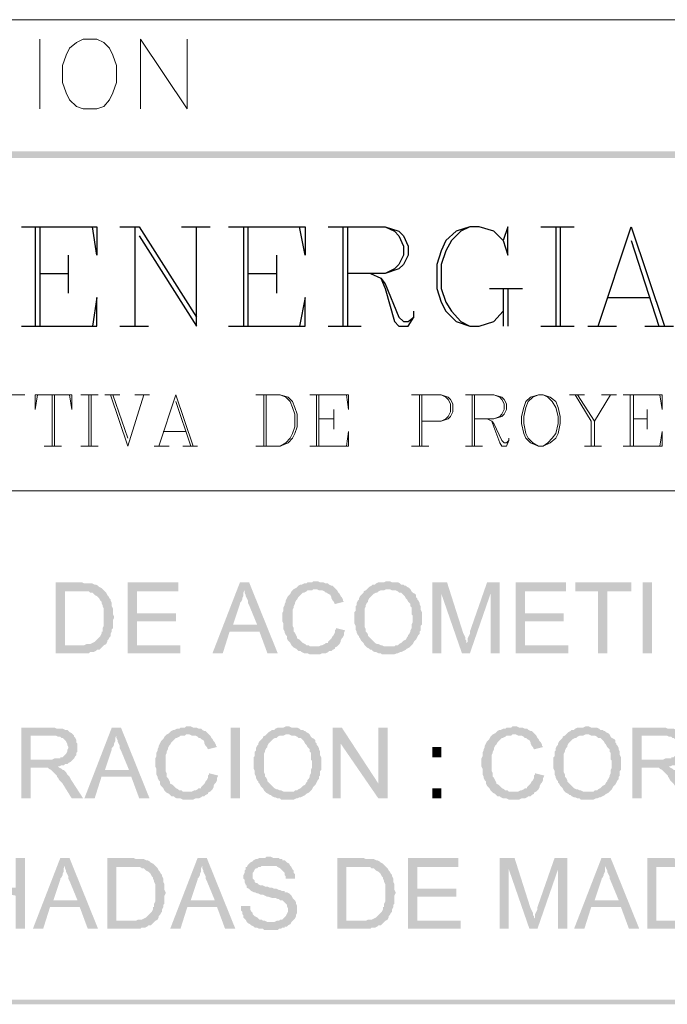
# Model space of a CAD drawing. Header units: millimetres. Extents: x 7 to 203, y 3 to 294.
# Tile 6 of 15: x 104 to 128, y 3 to 40. Entities that reach past the tile are written whole.
import ezdxf

# ---------------------------------------------------------------- set-up
doc = ezdxf.new("R2010")
doc.units = ezdxf.units.MM
doc.layers.add('DGE_CONTORNOS', color=7, linetype='Continuous', lineweight=0)
doc.layers.add('DGE_RELLENO', color=7, linetype='Continuous', lineweight=0)

msp = doc.modelspace()

# ---------------------------------------------------------------- hatches: boundary and pattern name
at = {"layer": 'DGE_RELLENO', "true_color": 0x000000}
for points in [[(6.6887, 34.5723), (6.5617, 34.8263), (203.1577, 34.5723)], [(6.5617, 34.8263), (203.1577, 34.5723), (203.2847, 34.8263)], [(105.9603, 18.8666), (105.0713, 18.8666), (105.0713, 16.2419), (106.299, 16.2419), (106.3413, 16.2843), (106.4683, 16.2843), (106.553, 16.3266), (106.5953, 16.3689), (106.68, 16.3689), (106.7223, 16.4113), (106.7647, 16.4536), (106.807, 16.4959), (106.8493, 16.5383), (105.41, 16.5383), (105.41, 18.5279), (105.9603, 18.5279), (106.8493, 18.5703), (106.807, 18.6126), (106.7647, 18.6549), (106.68, 18.6973), (106.6377, 18.7396), (106.553, 18.782), (106.5107, 18.782), (106.426, 18.8243), (106.1297, 18.8243), (106.045, 18.8666)], [(109.601, 18.8666), (107.7383, 18.8666), (107.7383, 16.2419), (109.6857, 16.2419), (109.6857, 16.5383), (108.077, 16.5383), (108.077, 17.4273), (109.5163, 17.4273), (109.5163, 17.7236), (108.077, 17.7236), (108.077, 18.5279), (109.601, 18.5279)], [(112.2257, 18.8666), (111.887, 18.8666), (110.871, 16.2419), (111.252, 16.2419), (111.506, 17.0463), (112.6067, 17.0463), (111.633, 17.3003), (111.887, 18.0623), (111.887, 18.1046), (111.9293, 18.147), (111.9717, 18.2316), (111.9717, 18.2739), (112.014, 18.3586), (112.014, 18.4856), (112.0563, 18.5703)], [(112.2257, 18.8666), (112.0563, 18.5703), (112.0563, 18.4856), (112.0987, 18.4009), (112.0987, 18.3586), (112.141, 18.2739), (112.1833, 18.1893), (112.1833, 18.1046), (112.2257, 18.0199), (112.522, 17.3003), (111.633, 17.3003), (112.6067, 17.0463), (112.903, 16.2419), (113.284, 16.2419)], [(114.681, 18.9089), (114.5963, 18.9089), (114.554, 18.8666), (114.3847, 18.8666), (114.3423, 18.8243), (114.2577, 18.8243), (114.173, 18.782), (114.1307, 18.782), (114.046, 18.7396), (114.0037, 18.6973), (113.9613, 18.6549), (113.8767, 18.6126), (113.8343, 18.5703), (113.792, 18.5279), (113.7497, 18.4433), (113.7073, 18.4009), (113.665, 18.3586), (113.6227, 18.2739), (113.5803, 18.1893), (113.5803, 18.147), (113.538, 18.0623), (113.538, 18.0199), (113.4957, 17.9353), (113.4957, 17.8083), (113.4533, 17.7236), (113.4533, 17.4273), (113.4957, 17.3426), (113.4957, 17.131), (113.538, 17.0463), (113.538, 17.0039), (113.5803, 16.9193), (113.6227, 16.8769), (113.6227, 16.7923), (113.665, 16.7076), (113.7073, 16.6653), (113.7497, 16.623), (113.792, 16.5383), (113.8343, 16.4959), (113.8767, 16.4536), (114.681, 16.4959), (114.4693, 16.4959), (114.427, 16.5383), (114.3423, 16.5383), (114.3, 16.5806), (114.2153, 16.623), (114.173, 16.6653), (114.1307, 16.7076), (114.0883, 16.7499), (114.0037, 16.7923), (114.0037, 16.8346), (113.9613, 16.9193), (113.919, 17.0039), (113.8767, 17.0463), (113.8767, 17.1733), (113.8343, 17.2579), (113.8343, 17.8506), (113.8767, 17.9353), (113.8767, 17.9776), (113.919, 18.0623), (113.919, 18.1046), (113.9613, 18.1893), (114.0037, 18.2316), (114.046, 18.3163), (114.0883, 18.3586), (114.1307, 18.4009), (114.173, 18.4433), (114.2153, 18.4856), (114.2577, 18.4856), (114.3423, 18.5279), (114.3847, 18.5703), (114.554, 18.5703), (114.5963, 18.6126), (115.443, 18.6126), (115.4007, 18.6549), (115.3583, 18.6973), (115.316, 18.7396), (115.2737, 18.7396), (115.189, 18.782), (115.1467, 18.8243), (115.062, 18.8243), (114.9773, 18.8666), (114.8503, 18.8666), (114.7657, 18.9089)], [(115.443, 18.6126), (114.681, 18.6126), (114.7233, 18.6126), (114.808, 18.5703), (114.935, 18.5703), (115.0197, 18.5279), (115.062, 18.4856), (115.1043, 18.4856), (115.1467, 18.4433), (115.2313, 18.4009), (115.2737, 18.3163), (115.2737, 18.2739), (115.316, 18.1893), (115.3583, 18.147), (115.4007, 18.0623), (115.7393, 18.147), (115.697, 18.1893), (115.697, 18.2316), (115.6547, 18.3163), (115.6123, 18.3586), (115.57, 18.4433), (115.5277, 18.4856), (115.4853, 18.5703)], [(116.586, 18.6126), (116.5437, 18.5703), (116.459, 18.5279), (116.459, 18.4856), (116.4167, 18.4433), (116.3743, 18.4009), (116.332, 18.3586), (116.2897, 18.2739), (116.2897, 18.2316), (116.2473, 18.1893), (116.205, 18.1046), (116.205, 18.0199), (116.1627, 17.9776), (116.1627, 17.8083), (116.1203, 17.7659), (116.1203, 17.3426), (116.1627, 17.2579), (116.1627, 17.131), (116.205, 17.0463), (116.205, 17.0039), (116.2473, 16.9193), (116.2897, 16.8769), (116.2897, 16.8346), (116.332, 16.7923), (116.3743, 16.7076), (116.4167, 16.6653), (116.459, 16.623), (116.5013, 16.5383), (116.5437, 16.4959), (116.586, 16.4536), (116.6707, 16.4113), (116.713, 16.3689), (116.7553, 16.3689), (116.7977, 16.3266), (116.8823, 16.2843), (116.9247, 16.2843), (117.0093, 16.2419), (117.094, 16.2419), (117.1363, 16.1996), (117.3903, 16.1996), (117.602, 16.1996), (117.6867, 16.2419), (117.729, 16.2419), (117.8137, 16.2843), (117.856, 16.2843), (117.9407, 16.3266), (118.0253, 16.3689), (118.0677, 16.4113), (118.1523, 16.4536), (118.1947, 16.4959), (117.221, 16.4959), (117.1363, 16.5383), (117.094, 16.5383), (117.0093, 16.5806), (116.967, 16.5806), (116.8823, 16.623), (116.84, 16.6653), (116.7977, 16.7076), (116.7553, 16.7499), (116.713, 16.7923), (116.6707, 16.8346), (116.6283, 16.8769), (116.6283, 16.9193), (116.586, 17.0039), (116.5437, 17.0463), (116.5437, 17.131), (116.5013, 17.2156), (116.5013, 17.8929), (116.5437, 17.9776), (116.5437, 18.0199), (116.586, 18.1046), (116.6283, 18.147), (116.6283, 18.1893), (116.6707, 18.2739), (116.713, 18.3163), (116.7553, 18.3586), (116.7977, 18.4009), (116.84, 18.4433), (116.9247, 18.4856), (116.967, 18.4856), (117.0093, 18.5279), (117.094, 18.5703), (117.221, 18.5703), (117.3057, 18.6126), (117.3903, 18.6126)], [(117.3903, 18.9089), (117.3057, 18.9089), (117.221, 18.8666), (117.0093, 18.8666), (116.9247, 18.8243), (116.8823, 18.782), (116.7977, 18.782), (116.7553, 18.7396), (116.6707, 18.6973), (116.6283, 18.6549), (116.586, 18.6126), (117.4327, 18.6126), (117.5173, 18.5703), (117.6443, 18.5703), (117.729, 18.5279), (117.7713, 18.4856), (117.856, 18.4856), (117.8983, 18.4433), (117.9407, 18.4009), (117.983, 18.3586), (118.0253, 18.2739), (118.0677, 18.2316), (118.11, 18.147), (118.1523, 18.1046), (118.1947, 18.0623), (118.1947, 17.9776), (118.237, 17.9353), (118.237, 17.6813), (118.2793, 17.639), (118.2793, 17.3849), (118.237, 17.3003), (118.237, 17.1733), (118.1947, 17.0886), (118.1947, 17.0463), (118.1523, 16.9616), (118.11, 16.9193), (118.11, 16.8769), (118.0677, 16.8346), (118.0253, 16.7499), (117.9407, 16.7076), (117.8983, 16.6653), (117.856, 16.623), (117.7713, 16.5806), (117.729, 16.5383), (117.6443, 16.5383), (117.602, 16.4959), (117.3903, 16.4959), (118.1947, 16.4959), (118.237, 16.5383), (118.2793, 16.5806), (118.3217, 16.6653), (118.364, 16.7076), (118.4063, 16.7499), (118.4487, 16.8346), (118.491, 16.9193), (118.5333, 16.9616), (118.5333, 17.0463), (118.5757, 17.0886), (118.5757, 17.2579), (118.618, 17.3003), (118.618, 17.7659), (118.5757, 17.8506), (118.5757, 17.9776), (118.5333, 18.0623), (118.5333, 18.1046), (118.491, 18.1893), (118.4487, 18.2316), (118.4487, 18.2739), (118.4063, 18.3163), (118.4063, 18.4009), (118.364, 18.4433), (118.2793, 18.4856), (118.237, 18.5279), (118.1947, 18.6126), (118.1523, 18.6549), (118.0677, 18.6973), (118.0253, 18.7396), (117.983, 18.7396), (117.9407, 18.782), (117.856, 18.782), (117.8137, 18.8243), (117.729, 18.8666), (117.5173, 18.8666), (117.4327, 18.9089)], [(119.5493, 18.8666), (118.999, 18.8666), (118.999, 16.2419), (119.3377, 16.2419), (119.3377, 18.4433)], [(119.5493, 18.8666), (119.3377, 18.4433), (120.0997, 16.2419), (120.269, 16.623), (120.269, 16.7076), (120.2267, 16.7499), (120.2267, 16.8346), (120.1843, 16.9193), (120.142, 17.0039)], [(121.4967, 18.8666), (121.031, 18.8666), (120.396, 17.0463), (120.396, 16.9616), (120.3537, 16.8769), (120.3113, 16.7923), (120.3113, 16.6653), (120.269, 16.623), (120.0997, 16.2419), (120.396, 16.2419), (121.158, 18.4433)], [(121.4967, 18.8666), (121.158, 18.4433), (121.158, 16.2419), (121.4967, 16.2419)], [(123.952, 18.8666), (122.0893, 18.8666), (122.0893, 16.2419), (124.0367, 16.2419), (124.0367, 16.5383), (122.428, 16.5383), (122.428, 17.4273), (123.8673, 17.4273), (123.8673, 17.7236), (122.428, 17.7236), (122.428, 18.5279), (123.952, 18.5279)], [(126.365, 18.8666), (124.2907, 18.8666), (124.2907, 18.5279), (125.1373, 18.5279), (125.1373, 16.2419), (125.476, 16.2419), (125.476, 18.5279), (126.365, 18.5279)], [(126.7883, 18.8666), (127.127, 18.8666), (127.127, 16.2419), (126.7883, 16.2419), (126.7883, 18.8666)], [(106.8493, 18.5703), (105.9603, 18.5279), (106.299, 18.5279), (106.3413, 18.4856), (106.426, 18.4856), (106.4683, 18.4433), (106.5107, 18.4009), (106.5953, 18.3586), (106.6377, 18.3163), (106.68, 18.2739), (106.7223, 18.1893), (106.7647, 18.147), (106.7647, 18.1046), (106.807, 18.0199), (106.807, 17.9776), (106.8493, 17.8929), (106.8493, 17.2579), (106.807, 17.1733), (106.807, 17.0463), (106.7647, 17.0463), (106.7647, 16.9616), (106.7223, 16.8769), (106.68, 16.8346), (106.6377, 16.7923), (106.5953, 16.7499), (106.553, 16.7076), (106.5107, 16.6653), (106.426, 16.623), (106.3413, 16.5806), (106.2143, 16.5806), (106.1297, 16.5383), (105.41, 16.5383), (106.8493, 16.5383), (106.934, 16.5806), (106.9763, 16.6653), (106.9763, 16.7076), (107.0187, 16.7499), (107.061, 16.8346), (107.1033, 16.8769), (107.1033, 16.9616), (107.1457, 17.0463), (107.1457, 17.131), (107.188, 17.1733), (107.188, 17.4696), (107.2303, 17.5543), (107.2303, 17.5966), (107.188, 17.6813), (107.188, 17.8929), (107.1457, 17.9776), (107.1457, 18.1046), (107.1033, 18.1893), (107.1033, 18.2316), (107.061, 18.2739), (107.0187, 18.3586), (106.9763, 18.4009), (106.934, 18.4856), (106.8917, 18.5279)], [(115.443, 17.1733), (115.443, 17.131), (115.4007, 17.0886), (115.4007, 17.0039), (115.3583, 16.9193), (115.316, 16.8769), (115.2737, 16.7923), (115.2313, 16.7499), (115.189, 16.7076), (115.1467, 16.6653), (115.1467, 16.623), (115.062, 16.623), (115.0197, 16.5806), (114.935, 16.5383), (114.8927, 16.5383), (114.808, 16.4959), (114.681, 16.4959), (113.8767, 16.4536), (113.9613, 16.4113), (114.0037, 16.3689), (114.046, 16.3266), (114.1307, 16.3266), (114.173, 16.2843), (114.2577, 16.2419), (114.3847, 16.2419), (114.4693, 16.1996), (114.8503, 16.1996), (114.935, 16.2419), (115.062, 16.2419), (115.1467, 16.2843), (115.189, 16.3266), (115.2737, 16.3266), (115.316, 16.3689), (115.4007, 16.4113), (115.4007, 16.4536), (115.4853, 16.4959), (115.5277, 16.5383), (115.57, 16.5806), (115.6123, 16.6653), (115.6123, 16.7076), (115.6547, 16.7923), (115.697, 16.8346), (115.7393, 16.9193), (115.7393, 17.0039), (115.7817, 17.0886)], [(104.9443, 13.4903), (103.8013, 13.4903), (103.8013, 10.8656), (104.14, 10.8656), (104.14, 12.0086), (104.521, 12.0086), (105.156, 12.0509), (105.1983, 12.0509), (105.283, 12.0933), (105.3677, 12.0933), (105.41, 12.1356), (105.4947, 12.1356), (105.537, 12.1779), (105.6217, 12.2203), (105.664, 12.2626), (105.7063, 12.3049), (104.14, 12.3049), (104.14, 13.1939), (104.9443, 13.1939), (105.7063, 13.2363), (105.664, 13.2786), (105.5793, 13.3209), (105.537, 13.3633), (105.4947, 13.4056), (105.41, 13.4056), (105.3253, 13.448), (105.1137, 13.448), (105.029, 13.4903)], [(107.4843, 13.4903), (107.1457, 13.4903), (106.1297, 10.8656), (106.5107, 10.8656), (106.7647, 11.6699), (107.8653, 11.6699), (106.8917, 11.9239), (107.1457, 12.6859), (107.1457, 12.7283), (107.188, 12.7706), (107.2303, 12.8553), (107.2303, 12.8976), (107.2727, 12.9823), (107.2727, 13.1093), (107.315, 13.1939)], [(107.4843, 13.4903), (107.315, 13.1939), (107.315, 13.1093), (107.3573, 13.0246), (107.3573, 12.9823), (107.3997, 12.8976), (107.442, 12.813), (107.442, 12.7283), (107.4843, 12.6436), (107.7807, 11.9239), (106.8917, 11.9239), (107.8653, 11.6699), (108.1617, 10.8656), (108.5427, 10.8656)], [(109.982, 13.5326), (109.8973, 13.5326), (109.855, 13.4903), (109.6857, 13.4903), (109.6433, 13.448), (109.5587, 13.448), (109.474, 13.4056), (109.4317, 13.4056), (109.347, 13.3633), (109.3047, 13.3209), (109.2623, 13.2786), (109.1777, 13.2363), (109.1353, 13.1939), (109.093, 13.1516), (109.0507, 13.0669), (109.0083, 13.0246), (108.966, 12.9823), (108.9237, 12.8976), (108.8813, 12.813), (108.8813, 12.7706), (108.839, 12.6859), (108.839, 12.6436), (108.7967, 12.5589), (108.7967, 12.432), (108.7543, 12.3473), (108.7543, 12.0509), (108.7967, 11.9663), (108.7967, 11.7546), (108.839, 11.6699), (108.839, 11.6276), (108.8813, 11.5429), (108.9237, 11.5006), (108.9237, 11.4159), (108.966, 11.3313), (109.0083, 11.289), (109.0507, 11.2466), (109.093, 11.1619), (109.1353, 11.1196), (109.1777, 11.0773), (109.982, 11.1196), (109.7703, 11.1196), (109.728, 11.1619), (109.6433, 11.1619), (109.601, 11.2043), (109.5163, 11.2466), (109.474, 11.289), (109.4317, 11.3313), (109.3893, 11.3736), (109.3047, 11.4159), (109.3047, 11.4583), (109.2623, 11.5429), (109.22, 11.6276), (109.1777, 11.6699), (109.1777, 11.797), (109.1353, 11.8816), (109.1353, 12.4743), (109.1777, 12.5589), (109.1777, 12.6013), (109.22, 12.6859), (109.22, 12.7283), (109.2623, 12.813), (109.3047, 12.8553), (109.347, 12.94), (109.3893, 12.9823), (109.4317, 13.0246), (109.474, 13.0669), (109.5163, 13.1093), (109.5587, 13.1093), (109.6433, 13.1516), (109.6857, 13.1939), (109.855, 13.1939), (109.8973, 13.2363), (110.744, 13.2363), (110.7017, 13.2786), (110.6593, 13.3209), (110.617, 13.3633), (110.5747, 13.3633), (110.49, 13.4056), (110.4477, 13.448), (110.363, 13.448), (110.2783, 13.4903), (110.1513, 13.4903), (110.0667, 13.5326)], [(111.5483, 13.4903), (111.887, 13.4903), (111.887, 10.8656), (111.5483, 10.8656), (111.5483, 13.4903)], [(113.665, 13.5326), (113.5803, 13.5326), (113.4957, 13.4903), (113.284, 13.4903), (113.1993, 13.448), (113.157, 13.4056), (113.0723, 13.4056), (113.03, 13.3633), (112.9453, 13.3209), (112.903, 13.2786), (112.8607, 13.2363), (113.7073, 13.2363), (113.792, 13.1939), (113.919, 13.1939), (114.0037, 13.1516), (114.046, 13.1093), (114.1307, 13.1093), (114.173, 13.0669), (114.2153, 13.0246), (114.2577, 12.9823), (114.3, 12.8976), (114.3423, 12.8553), (114.3847, 12.7706), (114.427, 12.7283), (114.4693, 12.6859), (114.4693, 12.6013), (114.5117, 12.5589), (114.5117, 12.3049), (114.554, 12.2626), (114.554, 12.0086), (114.5117, 11.9239), (114.5117, 11.797), (114.4693, 11.7123), (114.4693, 11.6699), (114.427, 11.5853), (114.3847, 11.5429), (114.3847, 11.5006), (114.3423, 11.4583), (114.3, 11.3736), (114.2153, 11.3313), (114.173, 11.289), (114.1307, 11.2466), (114.046, 11.2043), (114.0037, 11.1619), (113.919, 11.1619), (113.8767, 11.1196), (113.665, 11.1196), (114.4693, 11.1196), (114.5117, 11.1619), (114.554, 11.2043), (114.5963, 11.289), (114.6387, 11.3313), (114.681, 11.3736), (114.7233, 11.4583), (114.7657, 11.5429), (114.808, 11.5853), (114.808, 11.6699), (114.8503, 11.7123), (114.8503, 11.8816), (114.8927, 11.9239), (114.8927, 12.3896), (114.8503, 12.4743), (114.8503, 12.6013), (114.808, 12.6859), (114.808, 12.7283), (114.7657, 12.813), (114.7233, 12.8553), (114.7233, 12.8976), (114.681, 12.94), (114.681, 13.0246), (114.6387, 13.0669), (114.554, 13.1093), (114.5117, 13.1516), (114.4693, 13.2363), (114.427, 13.2786), (114.3423, 13.3209), (114.3, 13.3633), (114.2577, 13.3633), (114.2153, 13.4056), (114.1307, 13.4056), (114.0883, 13.448), (114.0037, 13.4903), (113.792, 13.4903), (113.7073, 13.5326)], [(115.6547, 13.4903), (115.316, 13.4903), (115.316, 10.8656), (115.6123, 10.8656), (115.6123, 12.8976)], [(115.6547, 13.4903), (115.6123, 12.8976), (117.0093, 10.8656), (117.0093, 11.4159)], [(117.348, 13.4903), (117.0093, 13.4903), (117.0093, 10.8656), (117.348, 10.8656)], [(122.047, 13.5326), (121.9623, 13.5326), (121.92, 13.4903), (121.7507, 13.4903), (121.7083, 13.448), (121.6237, 13.448), (121.539, 13.4056), (121.4967, 13.4056), (121.412, 13.3633), (121.3697, 13.3209), (121.3273, 13.2786), (121.2427, 13.2363), (121.2003, 13.1939), (121.158, 13.1516), (121.1157, 13.0669), (121.0733, 13.0246), (121.031, 12.9823), (120.9887, 12.8976), (120.9463, 12.813), (120.9463, 12.7706), (120.904, 12.6859), (120.904, 12.6436), (120.8617, 12.5589), (120.8617, 12.432), (120.8193, 12.3473), (120.8193, 12.0509), (120.8617, 11.9663), (120.8617, 11.7546), (120.904, 11.6699), (120.904, 11.6276), (120.9463, 11.5429), (120.9887, 11.5006), (120.9887, 11.4159), (121.031, 11.3313), (121.0733, 11.289), (121.1157, 11.2466), (121.158, 11.1619), (121.2003, 11.1196), (121.2427, 11.0773), (122.047, 11.1196), (121.8353, 11.1196), (121.793, 11.1619), (121.7083, 11.1619), (121.666, 11.2043), (121.5813, 11.2466), (121.539, 11.289), (121.4967, 11.3313), (121.4543, 11.3736), (121.3697, 11.4159), (121.3697, 11.4583), (121.3273, 11.5429), (121.285, 11.6276), (121.2427, 11.6699), (121.2427, 11.797), (121.2003, 11.8816), (121.2003, 12.4743), (121.2427, 12.5589), (121.2427, 12.6013), (121.285, 12.6859), (121.285, 12.7283), (121.3273, 12.813), (121.3697, 12.8553), (121.412, 12.94), (121.4543, 12.9823), (121.4967, 13.0246), (121.539, 13.0669), (121.5813, 13.1093), (121.6237, 13.1093), (121.7083, 13.1516), (121.7507, 13.1939), (121.92, 13.1939), (121.9623, 13.2363), (122.809, 13.2363), (122.7667, 13.2786), (122.7243, 13.3209), (122.682, 13.3633), (122.6397, 13.3633), (122.555, 13.4056), (122.5127, 13.448), (122.428, 13.448), (122.3433, 13.4903), (122.2163, 13.4903), (122.1317, 13.5326)], [(124.7563, 13.5326), (124.6717, 13.5326), (124.587, 13.4903), (124.3753, 13.4903), (124.2907, 13.448), (124.2483, 13.4056), (124.1637, 13.4056), (124.1213, 13.3633), (124.0367, 13.3209), (123.9943, 13.2786), (123.952, 13.2363), (124.7987, 13.2363), (124.8833, 13.1939), (125.0103, 13.1939), (125.095, 13.1516), (125.1373, 13.1093), (125.222, 13.1093), (125.2643, 13.0669), (125.3067, 13.0246), (125.349, 12.9823), (125.3913, 12.8976), (125.4337, 12.8553), (125.476, 12.7706), (125.5183, 12.7283), (125.5607, 12.6859), (125.5607, 12.6013), (125.603, 12.5589), (125.603, 12.3049), (125.6453, 12.2626), (125.6453, 12.0086), (125.603, 11.9239), (125.603, 11.797), (125.5607, 11.7123), (125.5607, 11.6699), (125.5183, 11.5853), (125.476, 11.5429), (125.476, 11.5006), (125.4337, 11.4583), (125.3913, 11.3736), (125.3067, 11.3313), (125.2643, 11.289), (125.222, 11.2466), (125.1373, 11.2043), (125.095, 11.1619), (125.0103, 11.1619), (124.968, 11.1196), (124.7563, 11.1196), (125.5607, 11.1196), (125.603, 11.1619), (125.6453, 11.2043), (125.6877, 11.289), (125.73, 11.3313), (125.7723, 11.3736), (125.8147, 11.4583), (125.857, 11.5429), (125.8993, 11.5853), (125.8993, 11.6699), (125.9417, 11.7123), (125.9417, 11.8816), (125.984, 11.9239), (125.984, 12.3896), (125.9417, 12.4743), (125.9417, 12.6013), (125.8993, 12.6859), (125.8993, 12.7283), (125.857, 12.813), (125.8147, 12.8553), (125.8147, 12.8976), (125.7723, 12.94), (125.7723, 13.0246), (125.73, 13.0669), (125.6453, 13.1093), (125.603, 13.1516), (125.5607, 13.2363), (125.5183, 13.2786), (125.4337, 13.3209), (125.3913, 13.3633), (125.349, 13.3633), (125.3067, 13.4056), (125.222, 13.4056), (125.1797, 13.448), (125.095, 13.4903), (124.8833, 13.4903), (124.7987, 13.5326)], [(127.5503, 13.4903), (126.4073, 13.4903), (126.4073, 10.8656), (126.746, 10.8656), (126.746, 12.0086), (127.127, 12.0086), (127.762, 12.0509), (127.8043, 12.0509), (127.889, 12.0933), (127.9737, 12.0933), (128.016, 12.1356), (128.1007, 12.1356), (128.143, 12.1779), (128.2277, 12.2203), (128.27, 12.2626), (128.3123, 12.3049), (126.746, 12.3049), (126.746, 13.1939), (127.5503, 13.1939), (128.3123, 13.2363), (128.27, 13.2786), (128.1853, 13.3209), (128.143, 13.3633), (128.1007, 13.4056), (128.016, 13.4056), (127.9313, 13.448), (127.7197, 13.448), (127.635, 13.4903)], [(105.7063, 13.2363), (104.9443, 13.1939), (105.0713, 13.1939), (105.156, 13.1516), (105.2407, 13.1516), (105.283, 13.1093), (105.3253, 13.1093), (105.3677, 13.0669), (105.41, 13.0246), (105.4523, 12.9823), (105.4947, 12.8976), (105.4947, 12.8553), (105.537, 12.7706), (105.537, 12.7283), (105.4947, 12.6436), (105.4947, 12.6013), (105.4523, 12.5166), (105.41, 12.4743), (105.3677, 12.432), (105.3253, 12.3896), (105.2407, 12.3896), (105.2407, 12.3473), (105.029, 12.3473), (104.9443, 12.3049), (104.14, 12.3049), (105.7063, 12.3049), (105.7487, 12.3473), (105.791, 12.432), (105.8333, 12.4743), (105.8333, 12.5589), (105.8757, 12.6013), (105.8757, 12.8976), (105.8333, 12.94), (105.8333, 13.0246), (105.791, 13.1093), (105.7487, 13.1516), (105.7487, 13.1939)], [(110.744, 13.2363), (109.982, 13.2363), (110.0243, 13.2363), (110.109, 13.1939), (110.236, 13.1939), (110.3207, 13.1516), (110.363, 13.1093), (110.4053, 13.1093), (110.4477, 13.0669), (110.5323, 13.0246), (110.5747, 12.94), (110.5747, 12.8976), (110.617, 12.813), (110.6593, 12.7706), (110.7017, 12.6859), (111.0403, 12.7706), (110.998, 12.813), (110.998, 12.8553), (110.9557, 12.94), (110.9133, 12.9823), (110.871, 13.0669), (110.8287, 13.1093), (110.7863, 13.1939)], [(112.8607, 13.2363), (112.8183, 13.1939), (112.7337, 13.1516), (112.7337, 13.1093), (112.6913, 13.0669), (112.649, 13.0246), (112.6067, 12.9823), (112.5643, 12.8976), (112.5643, 12.8553), (112.522, 12.813), (112.4797, 12.7283), (112.4797, 12.6436), (112.4373, 12.6013), (112.4373, 12.432), (112.395, 12.3896), (112.395, 11.9663), (112.4373, 11.8816), (112.4373, 11.7546), (112.4797, 11.6699), (112.4797, 11.6276), (112.522, 11.5429), (112.5643, 11.5006), (112.5643, 11.4583), (112.6067, 11.4159), (112.649, 11.3313), (112.6913, 11.289), (112.7337, 11.2466), (112.776, 11.1619), (112.8183, 11.1196), (112.8607, 11.0773), (112.9453, 11.0349), (112.9877, 10.9926), (113.03, 10.9926), (113.0723, 10.9503), (113.157, 10.9079), (113.1993, 10.9079), (113.284, 10.8656), (113.3687, 10.8656), (113.411, 10.8233), (113.665, 10.8233), (113.8767, 10.8233), (113.9613, 10.8656), (114.0037, 10.8656), (114.0883, 10.9079), (114.1307, 10.9079), (114.2153, 10.9503), (114.3, 10.9926), (114.3423, 11.0349), (114.427, 11.0773), (114.4693, 11.1196), (113.4957, 11.1196), (113.411, 11.1619), (113.3687, 11.1619), (113.284, 11.2043), (113.2417, 11.2043), (113.157, 11.2466), (113.1147, 11.289), (113.0723, 11.3313), (113.03, 11.3736), (112.9877, 11.4159), (112.9453, 11.4583), (112.903, 11.5006), (112.903, 11.5429), (112.8607, 11.6276), (112.8183, 11.6699), (112.8183, 11.7546), (112.776, 11.8393), (112.776, 12.5166), (112.8183, 12.6013), (112.8183, 12.6436), (112.8607, 12.7283), (112.903, 12.7706), (112.903, 12.813), (112.9453, 12.8976), (112.9877, 12.94), (113.03, 12.9823), (113.0723, 13.0246), (113.1147, 13.0669), (113.1993, 13.1093), (113.2417, 13.1093), (113.284, 13.1516), (113.3687, 13.1939), (113.4957, 13.1939), (113.5803, 13.2363), (113.665, 13.2363)], [(122.809, 13.2363), (122.047, 13.2363), (122.0893, 13.2363), (122.174, 13.1939), (122.301, 13.1939), (122.3857, 13.1516), (122.428, 13.1093), (122.4703, 13.1093), (122.5127, 13.0669), (122.5973, 13.0246), (122.6397, 12.94), (122.6397, 12.8976), (122.682, 12.813), (122.7243, 12.7706), (122.7667, 12.6859), (123.1053, 12.7706), (123.063, 12.813), (123.063, 12.8553), (123.0207, 12.94), (122.9783, 12.9823), (122.936, 13.0669), (122.8937, 13.1093), (122.8513, 13.1939)], [(123.952, 13.2363), (123.9097, 13.1939), (123.825, 13.1516), (123.825, 13.1093), (123.7827, 13.0669), (123.7403, 13.0246), (123.698, 12.9823), (123.6557, 12.8976), (123.6557, 12.8553), (123.6133, 12.813), (123.571, 12.7283), (123.571, 12.6436), (123.5287, 12.6013), (123.5287, 12.432), (123.4863, 12.3896), (123.4863, 11.9663), (123.5287, 11.8816), (123.5287, 11.7546), (123.571, 11.6699), (123.571, 11.6276), (123.6133, 11.5429), (123.6557, 11.5006), (123.6557, 11.4583), (123.698, 11.4159), (123.7403, 11.3313), (123.7827, 11.289), (123.825, 11.2466), (123.8673, 11.1619), (123.9097, 11.1196), (123.952, 11.0773), (124.0367, 11.0349), (124.079, 10.9926), (124.1213, 10.9926), (124.1637, 10.9503), (124.2483, 10.9079), (124.2907, 10.9079), (124.3753, 10.8656), (124.46, 10.8656), (124.5023, 10.8233), (124.7563, 10.8233), (124.968, 10.8233), (125.0527, 10.8656), (125.095, 10.8656), (125.1797, 10.9079), (125.222, 10.9079), (125.3067, 10.9503), (125.3913, 10.9926), (125.4337, 11.0349), (125.5183, 11.0773), (125.5607, 11.1196), (124.587, 11.1196), (124.5023, 11.1619), (124.46, 11.1619), (124.3753, 11.2043), (124.333, 11.2043), (124.2483, 11.2466), (124.206, 11.289), (124.1637, 11.3313), (124.1213, 11.3736), (124.079, 11.4159), (124.0367, 11.4583), (123.9943, 11.5006), (123.9943, 11.5429), (123.952, 11.6276), (123.9097, 11.6699), (123.9097, 11.7546), (123.8673, 11.8393), (123.8673, 12.5166), (123.9097, 12.6013), (123.9097, 12.6436), (123.952, 12.7283), (123.9943, 12.7706), (123.9943, 12.813), (124.0367, 12.8976), (124.079, 12.94), (124.1213, 12.9823), (124.1637, 13.0246), (124.206, 13.0669), (124.2907, 13.1093), (124.333, 13.1093), (124.3753, 13.1516), (124.46, 13.1939), (124.587, 13.1939), (124.6717, 13.2363), (124.7563, 13.2363)], [(128.3123, 13.2363), (127.5503, 13.1939), (127.6773, 13.1939), (127.762, 13.1516), (127.8467, 13.1516), (127.889, 13.1093), (127.9313, 13.1093), (127.9737, 13.0669), (128.016, 13.0246), (128.0583, 12.9823), (128.1007, 12.8976), (128.1007, 12.8553), (128.143, 12.7706), (128.143, 12.7283), (128.1007, 12.6436), (128.1007, 12.6013), (128.0583, 12.5166), (128.016, 12.4743), (127.9737, 12.432), (127.9313, 12.3896), (127.8467, 12.3896), (127.8467, 12.3473), (127.635, 12.3473), (127.5503, 12.3049), (126.746, 12.3049), (128.3123, 12.3049), (128.3547, 12.3473), (128.397, 12.432), (128.4393, 12.4743), (128.4393, 12.5589), (128.4817, 12.6013), (128.4817, 12.8976), (128.4393, 12.94), (128.4393, 13.0246), (128.397, 13.1093), (128.3547, 13.1516), (128.3547, 13.1939)], [(118.999, 12.7706), (119.3377, 12.7706), (119.3377, 12.3896), (118.999, 12.3896), (118.999, 12.7706)], [(105.156, 12.0509), (104.521, 12.0086), (104.775, 12.0086), (104.8173, 11.9663), (104.902, 11.9239), (104.9443, 11.8816), (104.9867, 11.8393), (105.0713, 11.7546), (105.1137, 11.7123), (105.1137, 11.6699), (105.156, 11.6276), (105.1983, 11.5429), (105.2407, 11.5006), (105.3253, 11.4159), (105.664, 10.8656), (106.0873, 10.8656), (105.6217, 11.5853), (105.5793, 11.6699), (105.537, 11.7123), (105.4947, 11.7546), (105.4523, 11.8393), (105.41, 11.8816), (105.3677, 11.9239), (105.3253, 11.9239), (105.283, 11.9663), (105.1983, 12.0086)], [(127.762, 12.0509), (127.127, 12.0086), (127.381, 12.0086), (127.4233, 11.9663), (127.508, 11.9239), (127.5503, 11.8816), (127.5927, 11.8393), (127.6773, 11.7546), (127.7197, 11.7123), (127.7197, 11.6699), (127.762, 11.6276), (127.8043, 11.5429), (127.8467, 11.5006), (127.9313, 11.4159), (128.27, 10.8656), (128.6933, 10.8656), (128.2277, 11.5853), (128.1853, 11.6699), (128.143, 11.7123), (128.1007, 11.7546), (128.0583, 11.8393), (128.016, 11.8816), (127.9737, 11.9239), (127.9313, 11.9239), (127.889, 11.9663), (127.8043, 12.0086)], [(110.744, 11.797), (110.744, 11.7546), (110.7017, 11.7123), (110.7017, 11.6276), (110.6593, 11.5429), (110.617, 11.5006), (110.5747, 11.4159), (110.5323, 11.3736), (110.49, 11.3313), (110.4477, 11.289), (110.4477, 11.2466), (110.363, 11.2466), (110.3207, 11.2043), (110.236, 11.1619), (110.1937, 11.1619), (110.109, 11.1196), (109.982, 11.1196), (109.1777, 11.0773), (109.2623, 11.0349), (109.3047, 10.9926), (109.347, 10.9503), (109.4317, 10.9503), (109.474, 10.9079), (109.5587, 10.8656), (109.6857, 10.8656), (109.7703, 10.8233), (110.1513, 10.8233), (110.236, 10.8656), (110.363, 10.8656), (110.4477, 10.9079), (110.49, 10.9503), (110.5747, 10.9503), (110.617, 10.9926), (110.7017, 11.0349), (110.7017, 11.0773), (110.7863, 11.1196), (110.8287, 11.1619), (110.871, 11.2043), (110.9133, 11.289), (110.9133, 11.3313), (110.9557, 11.4159), (110.998, 11.4583), (111.0403, 11.5429), (111.0403, 11.6276), (111.0827, 11.7123)], [(122.809, 11.797), (122.809, 11.7546), (122.7667, 11.7123), (122.7667, 11.6276), (122.7243, 11.5429), (122.682, 11.5006), (122.6397, 11.4159), (122.5973, 11.3736), (122.555, 11.3313), (122.5127, 11.289), (122.5127, 11.2466), (122.428, 11.2466), (122.3857, 11.2043), (122.301, 11.1619), (122.2587, 11.1619), (122.174, 11.1196), (122.047, 11.1196), (121.2427, 11.0773), (121.3273, 11.0349), (121.3697, 10.9926), (121.412, 10.9503), (121.4967, 10.9503), (121.539, 10.9079), (121.6237, 10.8656), (121.7507, 10.8656), (121.8353, 10.8233), (122.2163, 10.8233), (122.301, 10.8656), (122.428, 10.8656), (122.5127, 10.9079), (122.555, 10.9503), (122.6397, 10.9503), (122.682, 10.9926), (122.7667, 11.0349), (122.7667, 11.0773), (122.8513, 11.1196), (122.8937, 11.1619), (122.936, 11.2043), (122.9783, 11.289), (122.9783, 11.3313), (123.0207, 11.4159), (123.063, 11.4583), (123.1053, 11.5429), (123.1053, 11.6276), (123.1477, 11.7123)], [(118.999, 11.2466), (119.3377, 11.2466), (119.3377, 10.8656), (118.999, 10.8656), (118.999, 11.2466)], [(103.9283, 8.6643), (103.5897, 8.6643), (103.5897, 7.5636), (102.235, 7.5636), (103.5897, 7.2673), (103.5897, 6.0396), (103.9283, 6.0396)], [(105.5793, 8.6643), (105.2407, 8.6643), (104.2247, 6.0396), (104.6057, 6.0396), (104.8597, 6.8439), (105.9603, 6.8439), (104.9867, 7.098), (105.2407, 7.8599), (105.2407, 7.9023), (105.283, 7.9446), (105.3253, 8.0293), (105.3253, 8.0716), (105.3677, 8.1563), (105.3677, 8.2833), (105.41, 8.3679)], [(105.5793, 8.6643), (105.41, 8.3679), (105.41, 8.2833), (105.4523, 8.1986), (105.4523, 8.1563), (105.4947, 8.0716), (105.537, 7.9869), (105.537, 7.9023), (105.5793, 7.8176), (105.8757, 7.098), (104.9867, 7.098), (105.9603, 6.8439), (106.2567, 6.0396), (106.6377, 6.0396)], [(107.8653, 8.6643), (106.9763, 8.6643), (106.9763, 6.0396), (108.204, 6.0396), (108.2463, 6.082), (108.3733, 6.082), (108.458, 6.1243), (108.5003, 6.1666), (108.585, 6.1666), (108.6273, 6.2089), (108.6697, 6.2513), (108.712, 6.2936), (108.7543, 6.3359), (107.315, 6.3359), (107.315, 8.3256), (107.8653, 8.3256), (108.7543, 8.3679), (108.712, 8.4103), (108.6697, 8.4526), (108.585, 8.4949), (108.5427, 8.5373), (108.458, 8.5796), (108.4157, 8.5796), (108.331, 8.622), (108.0347, 8.622), (107.95, 8.6643)], [(110.6593, 8.6643), (110.3207, 8.6643), (109.3047, 6.0396), (109.6857, 6.0396), (109.9397, 6.8439), (111.0403, 6.8439), (110.0667, 7.098), (110.3207, 7.8599), (110.3207, 7.9023), (110.363, 7.9446), (110.4053, 8.0293), (110.4053, 8.0716), (110.4477, 8.1563), (110.4477, 8.2833), (110.49, 8.3679)], [(110.6593, 8.6643), (110.49, 8.3679), (110.49, 8.2833), (110.5323, 8.1986), (110.5323, 8.1563), (110.5747, 8.0716), (110.617, 7.9869), (110.617, 7.9023), (110.6593, 7.8176), (110.9557, 7.098), (110.0667, 7.098), (111.0403, 6.8439), (111.3367, 6.0396), (111.7177, 6.0396)], [(112.9453, 8.7066), (112.8607, 8.7066), (112.8183, 8.6643), (112.6067, 8.6643), (112.522, 8.622), (112.4797, 8.622), (112.395, 8.5796), (112.3527, 8.5373), (112.268, 8.4949), (112.2257, 8.4526), (112.1833, 8.4103), (112.141, 8.3256), (112.0987, 8.3256), (112.0987, 8.2409), (112.0563, 8.1986), (112.0563, 8.114), (112.014, 8.0293), (112.014, 7.9023), (112.0563, 7.8599), (112.0563, 7.7753), (112.0987, 7.6906), (112.0987, 7.6483), (112.141, 7.6483), (112.141, 7.5636), (112.2257, 7.5213), (112.268, 7.4789), (112.3103, 7.4366), (112.395, 7.3943), (112.4373, 7.3943), (112.522, 7.3519), (112.5643, 7.3519), (112.649, 7.3096), (112.7337, 7.3096), (112.8183, 7.2673), (112.903, 7.2249), (112.9453, 7.2249), (113.0723, 7.1826), (113.1993, 7.1826), (113.284, 7.1403), (113.3263, 7.1403), (113.3687, 7.098), (113.4533, 7.098), (113.4957, 7.0556), (113.538, 7.0133), (113.5803, 6.9709), (113.6227, 6.9286), (113.6227, 6.8863), (113.665, 6.8016), (113.665, 6.6746), (113.6227, 6.59), (113.5803, 6.5053), (113.538, 6.463), (113.4957, 6.4206), (113.4533, 6.3783), (113.3687, 6.3783), (113.3263, 6.3359), (113.2417, 6.3359), (113.157, 6.2936), (112.141, 6.2936), (112.1833, 6.2513), (112.268, 6.2089), (112.3103, 6.1666), (112.395, 6.1243), (112.4373, 6.082), (112.522, 6.082), (112.6067, 6.0396), (112.7337, 6.0396), (112.776, 5.9973), (113.03, 5.9973), (113.284, 5.9973), (113.3263, 6.0396), (113.411, 6.0396), (113.4533, 6.082), (113.538, 6.082), (113.538, 6.1243), (113.6227, 6.1243), (113.665, 6.1666), (113.7497, 6.2089), (113.792, 6.2936), (113.8343, 6.3359), (113.8767, 6.3783), (113.919, 6.4206), (113.9613, 6.5053), (113.9613, 6.5476), (114.0037, 6.6323), (114.0037, 6.8863), (113.9613, 6.9709), (113.9613, 7.0133), (113.919, 7.098), (113.8767, 7.1403), (113.8343, 7.1826), (113.792, 7.2673), (113.7497, 7.3096), (113.7073, 7.3519), (113.6227, 7.3943), (113.538, 7.3943), (113.538, 7.4366), (113.4533, 7.4366), (113.3687, 7.4789), (113.3263, 7.4789), (113.2417, 7.5213), (113.157, 7.5213), (113.0723, 7.5636), (112.9877, 7.5636), (112.903, 7.606), (112.8183, 7.606), (112.7337, 7.6483), (112.649, 7.6483), (112.5643, 7.6906), (112.522, 7.7329), (112.4797, 7.7329), (112.4373, 7.7753), (112.4373, 7.8176), (112.395, 7.8599), (112.3527, 7.9023), (112.3527, 8.114), (112.395, 8.1563), (112.4373, 8.2409), (112.4797, 8.2833), (112.522, 8.2833), (112.5643, 8.3256), (112.649, 8.3256), (112.6913, 8.3679), (113.7497, 8.3679), (113.7073, 8.4526), (113.6227, 8.4949), (113.5803, 8.5373), (113.538, 8.5796), (113.4533, 8.5796), (113.4533, 8.622), (113.3687, 8.622), (113.3263, 8.6643), (113.1147, 8.6643), (113.03, 8.7066)], [(116.3743, 8.6643), (115.4853, 8.6643), (115.4853, 6.0396), (116.713, 6.0396), (116.7553, 6.082), (116.8823, 6.082), (116.967, 6.1243), (117.0093, 6.1666), (117.094, 6.1666), (117.1363, 6.2089), (117.1787, 6.2513), (117.221, 6.2936), (117.2633, 6.3359), (115.824, 6.3359), (115.824, 8.3256), (116.3743, 8.3256), (117.2633, 8.3679), (117.221, 8.4103), (117.1787, 8.4526), (117.094, 8.4949), (117.0517, 8.5373), (116.967, 8.5796), (116.9247, 8.5796), (116.84, 8.622), (116.5437, 8.622), (116.459, 8.6643)], [(119.9727, 8.6643), (118.11, 8.6643), (118.11, 6.0396), (120.0573, 6.0396), (120.0573, 6.3359), (118.4487, 6.3359), (118.4487, 7.2249), (119.888, 7.2249), (119.888, 7.5213), (118.4487, 7.5213), (118.4487, 8.3256), (119.9727, 8.3256)], [(122.047, 8.6643), (121.4967, 8.6643), (121.4967, 6.0396), (121.8353, 6.0396), (121.8353, 8.2409)], [(122.047, 8.6643), (121.8353, 8.2409), (122.5973, 6.0396), (122.7667, 6.4206), (122.7667, 6.5053), (122.7243, 6.5476), (122.7243, 6.6323), (122.682, 6.7169), (122.6397, 6.8016)], [(123.9943, 8.6643), (123.5287, 8.6643), (122.8937, 6.8439), (122.8937, 6.7593), (122.8513, 6.6746), (122.809, 6.59), (122.809, 6.463), (122.7667, 6.4206), (122.5973, 6.0396), (122.8937, 6.0396), (123.6557, 8.2409)], [(123.9943, 8.6643), (123.6557, 8.2409), (123.6557, 6.0396), (123.9943, 6.0396)], [(125.603, 8.6643), (125.2643, 8.6643), (124.2483, 6.0396), (124.6293, 6.0396), (124.8833, 6.8439), (125.984, 6.8439), (125.0103, 7.098), (125.2643, 7.8599), (125.2643, 7.9023), (125.3067, 7.9446), (125.349, 8.0293), (125.349, 8.0716), (125.3913, 8.1563), (125.3913, 8.2833), (125.4337, 8.3679)], [(125.603, 8.6643), (125.4337, 8.3679), (125.4337, 8.2833), (125.476, 8.1986), (125.476, 8.1563), (125.5183, 8.0716), (125.5607, 7.9869), (125.5607, 7.9023), (125.603, 7.8176), (125.8993, 7.098), (125.0103, 7.098), (125.984, 6.8439), (126.2803, 6.0396), (126.6613, 6.0396)], [(127.8467, 8.6643), (126.9577, 8.6643), (126.9577, 6.0396), (128.1853, 6.0396), (128.2277, 6.082), (128.3547, 6.082), (128.4393, 6.1243), (128.4817, 6.1666), (128.5663, 6.1666), (128.6087, 6.2089), (128.651, 6.2513), (128.6933, 6.2936), (128.7357, 6.3359), (127.2963, 6.3359), (127.2963, 8.3256), (127.8467, 8.3256), (128.7357, 8.3679), (128.6933, 8.4103), (128.651, 8.4526), (128.5663, 8.4949), (128.524, 8.5373), (128.4393, 8.5796), (128.397, 8.5796), (128.3123, 8.622), (128.016, 8.622), (127.9313, 8.6643)], [(108.7543, 8.3679), (107.8653, 8.3256), (108.204, 8.3256), (108.2463, 8.2833), (108.331, 8.2833), (108.3733, 8.2409), (108.4157, 8.1986), (108.5003, 8.1563), (108.5427, 8.114), (108.585, 8.0716), (108.6273, 7.9869), (108.6697, 7.9446), (108.6697, 7.9023), (108.712, 7.8176), (108.712, 7.7753), (108.7543, 7.6906), (108.7543, 7.0556), (108.712, 6.9709), (108.712, 6.8439), (108.6697, 6.8439), (108.6697, 6.7593), (108.6273, 6.6746), (108.585, 6.6323), (108.5427, 6.59), (108.5003, 6.5476), (108.458, 6.5053), (108.4157, 6.463), (108.331, 6.4206), (108.2463, 6.3783), (108.1193, 6.3783), (108.0347, 6.3359), (107.315, 6.3359), (108.7543, 6.3359), (108.839, 6.3783), (108.8813, 6.463), (108.8813, 6.5053), (108.9237, 6.5476), (108.966, 6.6323), (109.0083, 6.6746), (109.0083, 6.7593), (109.0507, 6.8439), (109.0507, 6.9286), (109.093, 6.9709), (109.093, 7.2673), (109.1353, 7.3519), (109.1353, 7.3943), (109.093, 7.4789), (109.093, 7.6906), (109.0507, 7.7753), (109.0507, 7.9023), (109.0083, 7.9869), (109.0083, 8.0293), (108.966, 8.0716), (108.9237, 8.1563), (108.8813, 8.1986), (108.839, 8.2833), (108.7967, 8.3256)], [(113.7497, 8.3679), (112.9453, 8.3679), (113.2417, 8.3679), (113.284, 8.3256), (113.3687, 8.2833), (113.411, 8.2409), (113.4533, 8.1986), (113.4957, 8.1563), (113.538, 8.114), (113.538, 8.0293), (113.5803, 7.9869), (113.5803, 7.9023), (113.919, 7.9023), (113.919, 8.0716), (113.8767, 8.114), (113.8767, 8.1986), (113.8343, 8.2409), (113.792, 8.3256)], [(117.2633, 8.3679), (116.3743, 8.3256), (116.713, 8.3256), (116.7553, 8.2833), (116.84, 8.2833), (116.8823, 8.2409), (116.9247, 8.1986), (117.0093, 8.1563), (117.0517, 8.114), (117.094, 8.0716), (117.1363, 7.9869), (117.1787, 7.9446), (117.1787, 7.9023), (117.221, 7.8176), (117.221, 7.7753), (117.2633, 7.6906), (117.2633, 7.0556), (117.221, 6.9709), (117.221, 6.8439), (117.1787, 6.8439), (117.1787, 6.7593), (117.1363, 6.6746), (117.094, 6.6323), (117.0517, 6.59), (117.0093, 6.5476), (116.967, 6.5053), (116.9247, 6.463), (116.84, 6.4206), (116.7553, 6.3783), (116.6283, 6.3783), (116.5437, 6.3359), (115.824, 6.3359), (117.2633, 6.3359), (117.348, 6.3783), (117.3903, 6.463), (117.3903, 6.5053), (117.4327, 6.5476), (117.475, 6.6323), (117.5173, 6.6746), (117.5173, 6.7593), (117.5597, 6.8439), (117.5597, 6.9286), (117.602, 6.9709), (117.602, 7.2673), (117.6443, 7.3519), (117.6443, 7.3943), (117.602, 7.4789), (117.602, 7.6906), (117.5597, 7.7753), (117.5597, 7.9023), (117.5173, 7.9869), (117.5173, 8.0293), (117.475, 8.0716), (117.4327, 8.1563), (117.3903, 8.1986), (117.348, 8.2833), (117.3057, 8.3256)], [(128.7357, 8.3679), (127.8467, 8.3256), (128.1853, 8.3256), (128.2277, 8.2833), (128.3123, 8.2833), (128.3547, 8.2409), (128.397, 8.1986), (128.4817, 8.1563), (128.524, 8.114), (128.5663, 8.0716), (128.6087, 7.9869), (128.651, 7.9446), (128.651, 7.9023), (128.6933, 7.8176), (128.6933, 7.7753), (128.7357, 7.6906), (128.7357, 7.0556), (128.6933, 6.9709), (128.6933, 6.8439), (128.651, 6.8439), (128.651, 6.7593), (128.6087, 6.6746), (128.5663, 6.6323), (128.524, 6.59), (128.4817, 6.5476), (128.4393, 6.5053), (128.397, 6.463), (128.3123, 6.4206), (128.2277, 6.3783), (128.1007, 6.3783), (128.016, 6.3359), (127.2963, 6.3359), (128.7357, 6.3359), (128.8203, 6.3783), (128.8627, 6.463), (128.8627, 6.5053), (128.905, 6.5476), (128.9473, 6.6323), (128.9897, 6.6746), (128.9897, 6.7593), (129.032, 6.8439), (129.032, 6.9286), (129.0743, 6.9709), (129.0743, 7.2673), (129.1167, 7.3519), (129.1167, 7.3943), (129.0743, 7.4789), (129.0743, 7.6906), (129.032, 7.7753), (129.032, 7.9023), (128.9897, 7.9869), (128.9897, 8.0293), (128.9473, 8.0716), (128.905, 8.1563), (128.8627, 8.1986), (128.8203, 8.2833), (128.778, 8.3256)], [(112.268, 6.8863), (111.9293, 6.8863), (111.9293, 6.7169), (111.9717, 6.6746), (111.9717, 6.59), (112.014, 6.5476), (112.014, 6.463), (112.0563, 6.4206), (112.0987, 6.3783), (112.141, 6.2936), (113.03, 6.2936), (112.903, 6.2936), (112.8183, 6.3359), (112.7337, 6.3359), (112.6913, 6.3783), (112.6067, 6.3783), (112.5643, 6.4206), (112.522, 6.463), (112.4373, 6.5053), (112.395, 6.5476), (112.3527, 6.59), (112.3527, 6.6323), (112.3103, 6.6746), (112.268, 6.7593), (112.268, 6.8439)], [(203.2847, 3.2456), (203.1153, 3.415), (6.5617, 3.2456)], [(203.1153, 3.415), (6.5617, 3.2456), (6.731, 3.415)], [(203.2847, 3.2456), (203.1577, 3.3726), (6.5617, 3.2456)], [(203.1577, 3.3726), (6.5617, 3.2456), (6.6887, 3.3726)]]:
    msp.add_hatch(color=7, dxfattribs=at).paths.add_polyline_path(points, flags=0)

# ---------------------------------------------------------------- linework, layer by layer
at = {"layer": 'DGE_CONTORNOS', "lineweight": 5}
for points in [[(6.5617, 39.6946), (203.2847, 39.6946)], [(103.4203, 25.8093), (103.9283, 25.8093)], [(104.394, 25.8093), (104.3093, 25.2589), (104.3093, 25.8093), (105.664, 25.8093), (105.664, 25.2589), (105.5793, 25.8093)], [(104.9443, 25.8093), (104.9443, 23.9043)], [(105.029, 25.8093), (105.029, 23.9043)], [(106.0027, 25.8093), (106.6377, 25.8093)], [(106.299, 25.8093), (106.299, 23.9043)], [(106.3837, 25.8093), (106.3837, 23.9043)], [(106.8917, 25.8093), (107.442, 25.8093)], [(107.1033, 25.8093), (107.7383, 23.9043)], [(107.188, 25.8093), (107.7383, 24.2006)], [(108.331, 25.8093), (107.7383, 23.9043)], [(107.9923, 25.8093), (108.5427, 25.8093)], [(108.8813, 23.9043), (109.5163, 25.8093), (110.1513, 23.9043)], [(109.5163, 25.5553), (110.0667, 23.9043)], [(112.4797, 25.8093), (113.3687, 25.8093), (113.665, 25.7246), (113.8343, 25.5553), (113.919, 25.3436), (114.0037, 25.0896), (114.0037, 24.6239), (113.919, 24.3699), (113.8343, 24.2006), (113.665, 24.0313), (113.3687, 23.9043), (112.4797, 23.9043)], [(112.776, 25.8093), (112.776, 23.9043)], [(112.8607, 25.8093), (112.8607, 23.9043)], [(113.3687, 25.8093), (113.5803, 25.7246), (113.7497, 25.5553), (113.8343, 25.3436), (113.919, 25.0896), (113.919, 24.6239), (113.8343, 24.3699), (113.7497, 24.2006), (113.5803, 24.0313), (113.3687, 23.9043)], [(114.4693, 25.8093), (115.9087, 25.8093), (115.9087, 25.2589), (115.824, 25.8093)], [(114.7233, 25.8093), (114.7233, 23.9043)], [(114.808, 25.8093), (114.808, 23.9043)], [(118.237, 25.8093), (119.3377, 25.8093), (119.5917, 25.7246), (119.6763, 25.64), (119.761, 25.4706), (119.761, 25.1743), (119.6763, 25.005), (119.5917, 24.9203), (119.3377, 24.8356), (118.618, 24.8356)], [(118.5333, 25.8093), (118.5333, 23.9043)], [(118.618, 25.8093), (118.618, 23.9043)], [(119.3377, 25.8093), (119.507, 25.7246), (119.5917, 25.64), (119.6763, 25.4706), (119.6763, 25.1743), (119.5917, 25.005), (119.507, 24.9203), (119.3377, 24.8356)], [(120.2267, 25.8093), (121.285, 25.8093), (121.5813, 25.7246), (121.666, 25.64), (121.7507, 25.4706), (121.7507, 25.2589), (121.666, 25.0896), (121.5813, 25.005), (121.285, 24.9203), (120.5653, 24.9203)], [(120.4807, 25.8093), (120.4807, 23.9043)], [(120.5653, 25.8093), (120.5653, 23.9043)], [(121.285, 25.8093), (121.4967, 25.7246), (121.5813, 25.64), (121.666, 25.4706), (121.666, 25.2589), (121.5813, 25.0896), (121.4967, 25.005), (121.285, 24.9203)], [(122.936, 25.8093), (122.6397, 25.7246), (122.4703, 25.5553), (122.3857, 25.3436), (122.301, 25.005), (122.301, 24.7509), (122.3857, 24.3699), (122.4703, 24.2006), (122.6397, 24.0313), (122.936, 23.9043), (123.1053, 23.9043), (123.3593, 24.0313), (123.571, 24.2006), (123.6557, 24.3699), (123.7403, 24.7509), (123.7403, 25.005), (123.6557, 25.3436), (123.571, 25.5553), (123.3593, 25.7246), (123.1053, 25.8093), (122.936, 25.8093), (122.7243, 25.7246), (122.555, 25.5553), (122.4703, 25.3436), (122.3857, 25.005), (122.3857, 24.7509), (122.4703, 24.3699), (122.555, 24.2006), (122.7243, 24.0313), (122.936, 23.9043)], [(123.1053, 23.9043), (123.2747, 24.0313), (123.444, 24.2006), (123.571, 24.3699), (123.6557, 24.7509), (123.6557, 25.005), (123.571, 25.3436), (123.444, 25.5553), (123.2747, 25.7246), (123.1053, 25.8093)], [(124.079, 25.8093), (124.6293, 25.8093)], [(124.2907, 25.8093), (124.8833, 24.8356), (124.8833, 23.9043)], [(124.3753, 25.8093), (125.0103, 24.8356), (125.0103, 23.9043)], [(125.603, 25.8093), (125.0103, 24.8356)], [(125.2643, 25.8093), (125.8147, 25.8093)], [(126.0687, 25.8093), (127.508, 25.8093), (127.508, 25.2589), (127.4233, 25.8093)], [(126.3227, 25.8093), (126.3227, 23.9043)], [(126.4497, 25.8093), (126.4497, 23.9043)], [(115.3583, 25.2589), (115.3583, 24.5393)], [(126.9577, 25.2589), (126.9577, 24.5393)], [(114.808, 24.9203), (115.3583, 24.9203)], [(121.031, 24.9203), (121.2003, 24.8356), (121.285, 24.7509), (121.5813, 24.1159), (121.666, 24.0313), (121.7507, 24.0313), (121.8353, 24.1159)], [(121.2003, 24.8356), (121.285, 24.6239), (121.4967, 24.0313), (121.5813, 23.9043), (121.7507, 23.9043), (121.8353, 24.1159), (121.8353, 24.2006)], [(126.4497, 24.9203), (126.9577, 24.9203)], [(109.0507, 24.4546), (109.8973, 24.4546)], [(114.4693, 23.9043), (115.9087, 23.9043), (115.9087, 24.4546), (115.824, 23.9043)], [(126.0687, 23.9043), (127.508, 23.9043), (127.508, 24.4546), (127.4233, 23.9043)], [(104.648, 23.9043), (105.283, 23.9043)], [(106.0027, 23.9043), (106.6377, 23.9043)], [(108.712, 23.9043), (109.2623, 23.9043)], [(109.7703, 23.9043), (110.3207, 23.9043)], [(118.237, 23.9043), (118.872, 23.9043)], [(120.2267, 23.9043), (120.8617, 23.9043)], [(124.6293, 23.9043), (125.2643, 23.9043)]]:
    msp.add_lwpolyline(points, dxfattribs=at)
at = {"layer": 'DGE_CONTORNOS', "lineweight": 13}
for points in [[(104.4787, 38.9749), (104.4787, 36.3926)], [(106.0873, 38.9749), (105.8333, 38.848), (105.5793, 38.6363), (105.4523, 38.3823), (105.3253, 38.0013), (105.3253, 37.3663), (105.4523, 36.9853), (105.5793, 36.7313), (105.8333, 36.4773), (106.0873, 36.3926), (106.5953, 36.3926), (106.8493, 36.4773), (107.061, 36.7313), (107.188, 36.9853), (107.315, 37.3663), (107.315, 38.0013), (107.188, 38.3823), (107.061, 38.6363), (106.8493, 38.848), (106.5953, 38.9749), (106.0873, 38.9749)], [(108.204, 36.3926), (108.204, 38.9749), (109.9397, 36.3926), (109.9397, 38.9749)]]:
    msp.add_lwpolyline(points, dxfattribs=at)
at = {"layer": 'DGE_CONTORNOS', "lineweight": 25}
for points in [[(103.8013, 32.0323), (106.5953, 32.0323), (106.5953, 30.9739), (106.426, 32.0323)], [(104.3093, 32.0323), (104.3093, 28.3493)], [(104.4787, 32.0323), (104.4787, 28.3493)], [(107.442, 32.0323), (108.1617, 32.0323)], [(107.9923, 32.0323), (107.9923, 28.3493)], [(108.1617, 32.0323), (110.2783, 28.688)], [(108.1617, 31.6936), (110.2783, 28.3493), (110.2783, 32.0323)], [(109.728, 32.0323), (110.7863, 32.0323)], [(111.4637, 32.0323), (114.3, 32.0323), (114.3, 30.9739), (114.0883, 32.0323)], [(112.014, 32.0323), (112.014, 28.3493)], [(112.1833, 32.0323), (112.1833, 28.3493)], [(115.1467, 32.0323), (117.2633, 32.0323), (117.7713, 31.863), (117.9407, 31.6936), (118.11, 31.3126), (118.11, 30.9739), (117.9407, 30.6353), (117.7713, 30.4659), (117.2633, 30.2966), (115.8663, 30.2966)], [(115.697, 32.0323), (115.697, 28.3493)], [(115.8663, 32.0323), (115.8663, 28.3493)], [(117.2633, 32.0323), (117.602, 31.863), (117.7713, 31.6936), (117.9407, 31.3126), (117.9407, 30.9739), (117.7713, 30.6353), (117.602, 30.4659), (117.2633, 30.2966)], [(121.6237, 31.5243), (121.793, 30.9739), (121.793, 32.0323), (121.6237, 31.5243), (121.285, 31.863), (120.7347, 32.0323), (120.396, 32.0323), (119.888, 31.863), (119.507, 31.5243), (119.3377, 31.1433), (119.1683, 30.6353), (119.1683, 29.7463), (119.3377, 29.2383), (119.507, 28.8996), (119.888, 28.5186), (120.396, 28.3493), (120.7347, 28.3493), (121.285, 28.5186), (121.6237, 28.8996)], [(120.396, 32.0323), (120.0573, 31.863), (119.7187, 31.5243), (119.507, 31.1433), (119.3377, 30.6353), (119.3377, 29.7463), (119.507, 29.2383), (119.7187, 28.8996), (120.0573, 28.5186), (120.396, 28.3493)], [(123.0207, 32.0323), (124.2483, 32.0323)], [(123.571, 32.0323), (123.571, 28.3493)], [(123.7403, 32.0323), (123.7403, 28.3493)], [(125.1373, 28.3493), (126.365, 32.0323), (127.5927, 28.3493)], [(126.365, 31.5243), (127.381, 28.3493)], [(105.537, 30.9739), (105.537, 29.5769)], [(113.2417, 30.9739), (113.2417, 29.5769)], [(104.4787, 30.2966), (105.537, 30.2966)], [(112.1833, 30.2966), (113.2417, 30.2966)], [(116.713, 30.2966), (117.094, 30.1273), (117.2633, 29.9156), (117.7713, 28.688), (117.9407, 28.5186), (118.11, 28.5186), (118.3217, 28.688)], [(117.094, 30.1273), (117.2633, 29.7463), (117.602, 28.5186), (117.7713, 28.3493), (118.11, 28.3493), (118.3217, 28.688), (118.3217, 28.8996)], [(121.1157, 29.7463), (122.3433, 29.7463)], [(121.6237, 29.7463), (121.6237, 28.3493)], [(121.793, 29.7463), (121.793, 28.3493)], [(103.8013, 28.3493), (106.5953, 28.3493), (106.5953, 29.4076), (106.426, 28.3493)], [(111.4637, 28.3493), (114.3, 28.3493), (114.3, 29.4076), (114.0883, 28.3493)], [(125.476, 29.4076), (127.0423, 29.4076)], [(107.442, 28.3493), (108.5003, 28.3493)], [(115.1467, 28.3493), (116.3743, 28.3493)], [(123.0207, 28.3493), (124.2483, 28.3493)], [(124.7563, 28.3493), (125.8147, 28.3493)], [(126.873, 28.3493), (127.9313, 28.3493)]]:
    msp.add_lwpolyline(points, dxfattribs=at)
at = {"layer": 'DGE_CONTORNOS', "lineweight": 9}
msp.add_lwpolyline([(6.5617, 22.2533), (203.2847, 22.2533)], dxfattribs=at)

doc.saveas('drawing.dxf')
